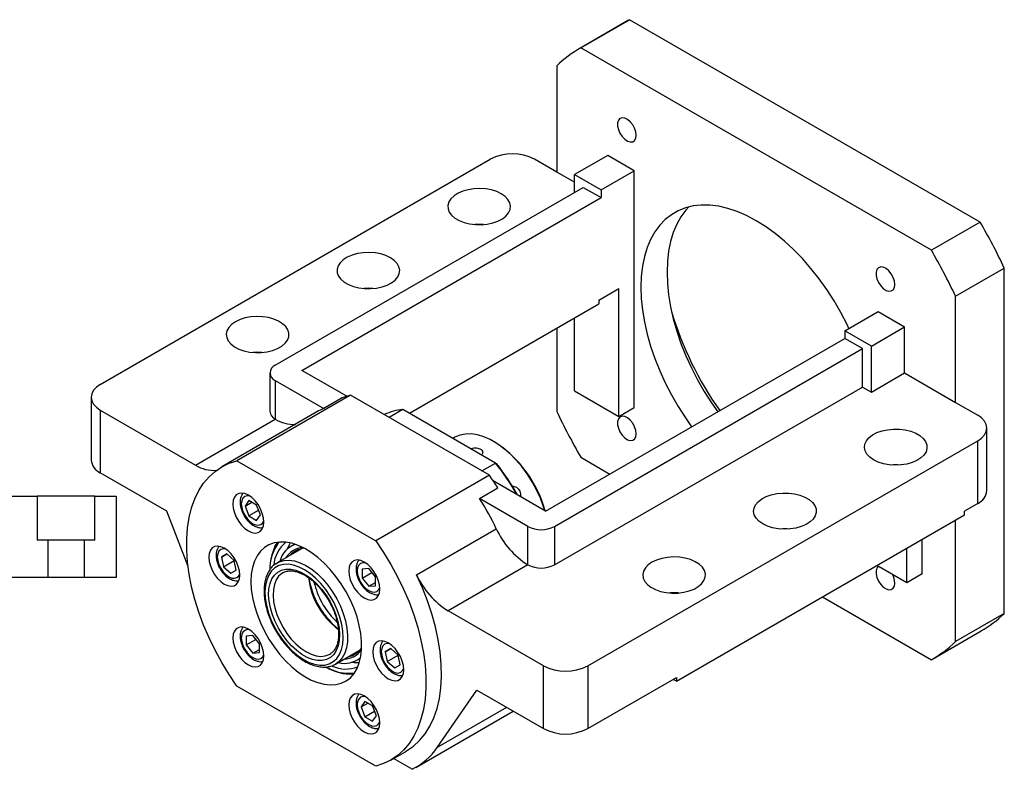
# Paper-space layout 'MBCS30L-I' of a CAD drawing. Header units: millimetres. Extents: x 9 to 324, y 11 to 196.
# Tile 4 of 4: x 179 to 284, y 116 to 196. Entities that reach past the tile are written whole.
import ezdxf

# ---------------------------------------------------------------- set-up
doc = ezdxf.new("R2010")
doc.units = ezdxf.units.MM

psp = doc.layouts.new('MBCS30L-I')

# ---------------------------------------------------------------- linework, layer by layer
at = {"color": 7, "linetype": 'Continuous', "lineweight": 25}
for p, q in [((243.7826, 195.5626), (238.5971, 192.5691)), ((238.7024, 192.6292), (243.8879, 195.6227)), ((243.7826, 195.5626), (243.8879, 195.6227)), ((281.1743, 174.0977), (243.8879, 195.6227)), ((275.9888, 171.1042), (238.7024, 192.6292)), ((236.1324, 190.7105), (236.1324, 179.4151)), ((187.5778, 156.8278), (229.0614, 180.7757)), ((236.1324, 179.4151), (233.7754, 180.7757)), ((241.5536, 181.1847), (238.018, 179.1437)), ((244.382, 179.5519), (241.5536, 181.1847)), ((238.018, 178.3265), (236.1324, 179.4151)), ((238.018, 179.1437), (240.8465, 177.5109)), ((238.018, 177.2386), (238.018, 179.1437)), ((240.8465, 177.5109), (244.382, 179.5519)), ((244.382, 154.3753), (244.382, 179.5519)), ((206.1982, 158.8695), (238.9608, 177.7829)), ((238.9608, 177.7829), (240.8465, 176.6944)), ((240.8465, 177.5109), (240.8465, 176.6944)), ((209.0267, 158.3252), (240.8465, 176.6944)), ((281.1743, 174.0977), (275.9888, 171.1042)), ((278.5588, 166.2183), (283.7443, 169.2118)), ((283.7443, 132.4675), (283.7443, 169.2118)), ((240.6108, 165.8072), (242.7321, 167.0318)), ((242.7321, 153.4228), (242.7321, 167.0318)), ((240.6108, 165.8072), (240.6108, 165.3989)), ((278.5588, 154.9228), (278.5588, 166.2183)), ((220.4596, 153.7659), (240.6108, 165.3989)), ((266.7737, 162.5434), (270.3092, 164.5844)), ((270.3092, 164.5844), (273.1377, 162.9516)), ((238.018, 156.1441), (238.018, 163.9022)), ((236.1324, 162.8136), (236.1324, 153.9662)), ((269.6021, 160.9106), (266.7737, 162.5434)), ((266.7737, 162.5434), (266.7737, 161.7269)), ((269.6021, 160.9106), (273.1377, 162.9516)), ((273.1377, 158.0524), (273.1377, 162.9516)), ((234.9539, 143.3577), (266.7737, 161.7269)), ((268.6593, 160.6383), (266.7737, 161.7269)), ((235.8967, 141.7249), (268.6593, 160.6383)), ((268.6593, 156.5556), (268.6593, 160.6383)), ((269.6021, 156.0114), (269.6021, 160.9106)), ((213.7981, 155.5707), (209.0267, 158.3252)), ((205.6124, 158.0531), (205.6124, 153.9703)), ((206.1982, 157.2366), (211.3501, 154.2625)), ((206.1982, 157.2366), (206.1982, 153.1539)), ((269.6021, 156.0114), (273.1377, 158.0524)), ((273.1377, 158.0524), (278.5588, 154.9228)), ((235.8967, 137.6422), (268.6593, 156.5556)), ((238.018, 156.1441), (242.7321, 153.4228)), ((268.6593, 156.5556), (269.6021, 156.0114)), ((186.6014, 155.4671), (186.6014, 148.7987)), ((214.2109, 155.6863), (202.1194, 148.706)), ((213.3064, 155.3919), (211.3501, 154.2625)), ((228.9682, 147.1671), (214.2109, 155.6863)), ((187.5778, 154.1064), (187.5778, 147.438)), ((187.5778, 154.1064), (197.715, 148.2543)), ((219.7722, 154.1628), (218.3111, 153.3193)), ((229.6295, 148.4723), (219.7722, 154.1628)), ((242.7321, 153.4228), (244.382, 154.3753)), ((278.5588, 154.9228), (280.9158, 153.5621)), ((197.715, 148.2543), (206.2003, 153.1527)), ((210.634, 153.9103), (200.4988, 148.0593)), ((206.1982, 153.1539), (206.2003, 153.1527)), ((281.8922, 145.533), (281.8922, 152.2015)), ((225.2486, 151.1853), (225.0893, 151.0933)), ((239.4323, 126.8928), (280.9158, 150.8408)), ((280.9158, 144.1724), (280.9158, 150.8408)), ((229.5337, 150.7041), (229.4159, 150.7722)), ((238.7024, 149.0803), (241.7846, 147.301)), ((202.1194, 148.706), (216.8767, 140.1868)), ((228.1684, 147.6288), (229.6295, 148.4723)), ((229.6295, 148.4723), (229.7163, 148.4221)), ((194.6488, 143.356), (187.5778, 147.438)), ((228.9682, 147.1671), (216.8767, 140.1868)), ((227.9164, 144.699), (229.8728, 145.8284)), ((234.9539, 143.3577), (229.3811, 146.5748)), ((173.6029, 144.9499), (180.8809, 144.9499)), ((180.8809, 144.9499), (180.8809, 140.2833)), ((186.9916, 144.9499), (180.8809, 144.9499)), ((186.9916, 140.2833), (186.9916, 144.9499)), ((186.9916, 144.9499), (189.2696, 144.9499)), ((189.2696, 144.9499), (189.2696, 136.2833)), ((233.0683, 141.7249), (227.9164, 144.699)), ((203.3946, 144.4758), (202.9863, 143.8949)), ((202.9863, 143.8949), (203.6935, 144.3032)), ((202.9863, 143.8949), (203.3946, 142.8427)), ((204.2111, 144.0044), (203.3946, 144.4758)), ((204.6193, 142.9522), (204.2111, 144.0044)), ((280.9158, 144.1724), (279.5016, 143.356)), ((196.9233, 137.4562), (194.6488, 143.356)), ((204.4299, 143.4404), (203.3946, 142.8427)), ((203.3946, 142.8427), (204.2111, 142.3713)), ((204.2111, 142.3713), (204.6193, 142.9522)), ((248.8603, 125.2588), (279.5016, 142.9477)), ((279.5016, 142.9477), (279.5016, 143.356)), ((221.2227, 136.5889), (229.708, 141.4873)), ((233.0683, 137.6422), (233.0683, 141.7249)), ((235.8967, 141.7249), (235.8967, 137.6422)), ((278.5588, 129.474), (278.5588, 142.4034)), ((275.0233, 136.6864), (275.0233, 140.3624)), ((182.021, 140.2833), (180.8809, 140.2833)), ((182.021, 136.2833), (182.021, 140.2833)), ((185.8516, 140.2833), (182.021, 140.2833)), ((185.8516, 140.2833), (185.8516, 136.2833)), ((186.9916, 140.2833), (185.8516, 140.2833)), ((206.1562, 139.5764), (206.4557, 140.0542)), ((208.9985, 139.3603), (206.39, 137.8544)), ((208.2593, 139.838), (207.884, 139.6213)), ((273.3734, 135.7339), (273.3734, 139.4099)), ((201.0372, 138.8098), (200.4598, 138.4764)), ((200.4598, 138.4764), (201.0372, 138.8098)), ((200.4598, 138.4764), (200.6711, 137.4437)), ((201.8258, 138.1105), (201.0372, 138.8098)), ((200.6711, 137.4437), (201.8259, 138.1103)), ((200.6711, 137.4437), (201.4598, 136.7444)), ((202.0372, 137.0778), (201.8258, 138.1105)), ((206.2489, 137.7652), (206.39, 137.8544)), ((216.1361, 137.2465), (215.429, 137.1833)), ((216.8432, 136.3669), (216.1361, 137.2465)), ((233.0662, 137.6434), (224.5809, 132.7449)), ((233.0683, 137.6422), (233.0662, 137.6434)), ((273.3734, 135.7339), (270.1895, 137.5719)), ((182.021, 136.2833), (170.9363, 136.2833)), ((185.8516, 136.2833), (182.021, 136.2833)), ((189.2696, 136.2833), (185.8516, 136.2833)), ((201.4598, 136.7444), (202.0372, 137.0778)), ((206.9983, 136.8007), (206.9613, 136.7787)), ((215.429, 137.1833), (215.429, 136.2405)), ((215.429, 136.2405), (216.4644, 136.8382)), ((215.429, 136.2405), (216.1361, 135.3608)), ((216.8432, 135.4241), (216.8432, 136.3669)), ((275.0233, 136.6864), (273.3734, 135.7339)), ((216.1361, 135.3608), (216.8432, 135.769)), ((216.1361, 135.3608), (216.8432, 135.4241)), ((264.4136, 134.2376), (275.9888, 127.5553)), ((234.7182, 126.8928), (224.5809, 132.7449)), ((283.7443, 132.4675), (278.5588, 129.474)), ((203.8028, 130.1243), (203.0957, 130.0611)), ((203.0957, 130.0611), (203.0957, 129.1183)), ((204.5099, 129.2447), (203.8028, 130.1243)), ((276.0941, 127.6154), (281.2795, 130.6089)), ((203.0957, 129.1183), (204.1311, 129.716)), ((203.0957, 129.1183), (203.8028, 128.2386)), ((204.5099, 128.3019), (204.5099, 129.2447)), ((203.8028, 128.2386), (204.5099, 128.6468)), ((203.8028, 128.2386), (204.5099, 128.3019)), ((211.9979, 128.1402), (212.1067, 128.2088)), ((212.6061, 127.0865), (215.2147, 128.5924)), ((218.4791, 128.7408), (217.9018, 128.4074)), ((217.9018, 128.4074), (218.4792, 128.7407)), ((217.9018, 128.4074), (218.1131, 127.3747)), ((218.1131, 127.3747), (219.2678, 128.0413)), ((219.2678, 128.0415), (218.4791, 128.7408)), ((219.4791, 127.0087), (219.2678, 128.0415)), ((212.7186, 127.1563), (212.6061, 127.0865)), ((214.8834, 127.4967), (215.2587, 127.7133)), ((218.1131, 127.3747), (218.9018, 126.6753)), ((218.9018, 126.6753), (219.4791, 127.0087)), ((234.7182, 120.2244), (234.7182, 126.8928)), ((239.4323, 126.8928), (239.4323, 120.2244)), ((216.8767, 116.2349), (202.1194, 124.7541)), ((239.4323, 120.2244), (248.8603, 125.6671)), ((248.8603, 125.2588), (248.5067, 125.463)), ((248.8603, 125.6671), (248.8603, 125.2588)), ((223.4204, 118.223), (227.6471, 124.3064)), ((227.6471, 124.3064), (234.7182, 120.2244)), ((215.7279, 123.1138), (215.3196, 122.533)), ((215.3196, 122.533), (216.0269, 122.9412)), ((216.5444, 122.6425), (215.7279, 123.1138)), ((216.9526, 121.5903), (216.5444, 122.6425)), ((215.3196, 122.533), (215.7279, 121.4807)), ((215.7279, 121.4807), (216.7632, 122.0784)), ((216.5444, 121.0094), (216.9526, 121.5903)), ((221.1472, 116.102), (231.5032, 122.0804)), ((215.7279, 121.4807), (216.5444, 121.0094)), ((218.4973, 116.8816), (220.1473, 117.834)), ((220.7628, 115.8965), (218.7769, 117.0429))]:
    psp.add_line(p, q, dxfattribs=at)
at = {"color": 8, "linetype": 'Continuous', "lineweight": 25}
for p, q in [((210.4, 135.5118), (210.3406, 135.7635)), ((230.8028, 122.4847), (223.4204, 118.223))]:
    psp.add_line(p, q, dxfattribs=at)
at = {"color": 7, "linetype": 'Continuous', "lineweight": 25, "flags": 128}
for points in [[(244.5974, 183.3297), (244.5529, 183.6963), (244.4233, 184.0818), (244.2202, 184.4518), (243.9616, 184.7735), (243.6705, 185.0183), (243.3727, 185.1644), (243.0948, 185.1989), (242.8613, 185.1187), (242.6931, 184.9309), (242.6051, 184.6522), (242.6051, 184.3074), (242.6931, 183.9271), (242.8613, 183.5451), (243.0948, 183.1953), (243.3727, 182.9089), (243.6705, 182.7112), (243.9616, 182.6199), (244.2202, 182.643), (244.4233, 182.7785), (244.5529, 183.0144), (244.5974, 183.3297)], [(230.2399, 177.1019), (229.7512, 177.3348), (229.195, 177.5102), (228.5914, 177.6215), (227.9622, 177.665), (227.3301, 177.6389), (226.718, 177.5442), (226.1479, 177.3843), (225.6406, 177.1651), (225.2144, 176.8944), (224.8845, 176.582), (224.6631, 176.2393), (224.558, 175.8785), (224.5731, 175.5128), (224.7078, 175.1553), (224.9572, 174.819), (225.3124, 174.5161), (225.7605, 174.2574), (226.2853, 174.0523), (226.8679, 173.9083), (227.4871, 173.8305), (228.1206, 173.8218), (228.7456, 173.8825), (229.3393, 174.0104), (229.8804, 174.2008), (230.3493, 174.4468), (230.7291, 174.7397), (231.006, 175.0688), (231.17, 175.4221), (231.2152, 175.787), (231.14, 176.1503), (230.947, 176.4987), (230.6433, 176.8198), (230.2399, 177.1019)], [(267.2109, 162.7958), (267.0177, 163.2018), (266.363, 164.4724), (265.6467, 165.7131), (264.8737, 166.9154), (264.0493, 168.071), (263.1791, 169.1722), (262.269, 170.2113), (261.3253, 171.1813), (260.3544, 172.0756), (259.363, 172.888), (258.3578, 173.613), (257.3456, 174.2456), (256.3335, 174.7816), (255.3283, 175.2172), (254.3368, 175.5495), (253.3659, 175.7762), (252.4222, 175.8958), (251.5122, 175.9074), (250.6419, 175.8109), (249.8175, 175.6071), (249.0445, 175.2974), (248.3282, 174.8837), (247.6735, 174.369), (247.0849, 173.7568), (246.5663, 173.0513), (246.1214, 172.2572), (245.7532, 171.38), (245.4642, 170.4257), (245.2563, 169.4009), (245.131, 168.3124), (245.0891, 167.1678), (245.131, 165.9749), (245.2563, 164.7417), (245.4642, 163.4768), (245.7532, 162.1888), (246.1214, 160.8865), (246.5663, 159.5787), (247.0849, 158.2745), (247.6735, 156.9827), (248.3282, 155.7121), (249.0445, 154.4714), (249.8175, 153.2691), (250.4855, 152.3239)], [(250.1826, 175.7121), (249.8662, 175.3624), (249.3476, 174.6569), (248.9027, 173.8628), (248.5345, 172.9856), (248.2454, 172.0313), (248.0376, 171.0065), (247.9123, 169.918), (247.8704, 168.7734)], [(218.4548, 170.2985), (217.9661, 170.5314), (217.4099, 170.7068), (216.8063, 170.8181), (216.1771, 170.8616), (215.545, 170.8355), (214.9328, 170.7408), (214.3628, 170.5809), (213.8555, 170.3617), (213.4293, 170.091), (213.0994, 169.7786), (212.878, 169.4359), (212.7729, 169.0751), (212.788, 168.7094), (212.9227, 168.3519), (213.1721, 168.0156), (213.5273, 167.7127), (213.9754, 167.454), (214.5002, 167.2489), (215.0828, 167.1049), (215.702, 167.0271), (216.3355, 167.0184), (216.9605, 167.0791), (217.5542, 167.207), (218.0953, 167.3974), (218.5642, 167.6434), (218.944, 167.9363), (219.2209, 168.2654), (219.3849, 168.6187), (219.4301, 168.9836), (219.3549, 169.3469), (219.1619, 169.6953), (218.8582, 170.0164), (218.4548, 170.2985)], [(247.8704, 168.7734), (247.9123, 167.5805), (248.0376, 166.3473), (248.2454, 165.0824), (248.5345, 163.7944), (248.9027, 162.4921), (249.3476, 161.1843), (249.8662, 159.8801), (250.4548, 158.5883), (251.1095, 157.3177), (251.8258, 156.077), (252.5988, 154.8747), (253.2667, 153.9295)], [(272.0974, 167.4543), (272.0529, 167.8209), (271.9233, 168.2064), (271.7202, 168.5764), (271.4616, 168.8981), (271.1705, 169.1429), (270.8727, 169.289), (270.5948, 169.3235), (270.3613, 169.2433), (270.1931, 169.0555), (270.1051, 168.7768), (270.1051, 168.432), (270.1931, 168.0517), (270.3613, 167.6697), (270.5948, 167.3199), (270.8727, 167.0335), (271.1705, 166.8358), (271.4616, 166.7445), (271.7202, 166.7676), (271.9233, 166.9031), (272.0529, 167.139), (272.0974, 167.4543)], [(201.9556, 163.4951), (201.5521, 163.213), (201.2484, 162.8919), (201.0555, 162.5435), (200.9802, 162.1802), (201.0254, 161.8153), (201.1894, 161.462), (201.4663, 161.1329), (201.8461, 160.84), (202.315, 160.594), (202.8561, 160.4035), (203.4499, 160.2757), (204.0748, 160.215), (204.7083, 160.2237), (205.3276, 160.3015), (205.9101, 160.4455), (206.4349, 160.6506), (206.883, 160.9093), (207.2382, 161.2122), (207.4877, 161.5485), (207.6224, 161.906), (207.6375, 162.2717), (207.5324, 162.6325), (207.3109, 162.9752), (206.9811, 163.2876), (206.5548, 163.5583), (206.0475, 163.7775), (205.4775, 163.9374), (204.8654, 164.0321), (204.2333, 164.0582), (203.6041, 164.0147), (203.0004, 163.9034), (202.4443, 163.728), (201.9556, 163.4951)], [(204.7802, 160.2292), (204.2333, 160.2477), (203.845, 160.2292)], [(187.5778, 156.8278), (187.1632, 156.5362), (186.8552, 156.2035), (186.6655, 155.8425), (186.6014, 155.4671), (186.6655, 155.0917), (186.8552, 154.7307), (187.1632, 154.398), (187.5778, 154.1064)], [(244.5974, 151.5737), (244.5529, 151.9403), (244.4233, 152.3258), (244.2202, 152.6958), (243.9616, 153.0175), (243.6705, 153.2623), (243.3727, 153.4084), (243.0948, 153.4429), (242.8613, 153.3627), (242.6931, 153.1749), (242.6051, 152.8962), (242.6051, 152.5514), (242.6931, 152.1711), (242.8613, 151.7891), (243.0948, 151.4393), (243.3727, 151.1529), (243.6705, 150.9552), (243.9616, 150.8639), (244.2202, 150.887), (244.4233, 151.0225), (244.5529, 151.2584), (244.5974, 151.5737)], [(280.9158, 150.8408), (281.3304, 151.1324), (281.6384, 151.4651), (281.8281, 151.8261), (281.8922, 152.2015), (281.8281, 152.5769), (281.6384, 152.9379), (281.3304, 153.2705), (280.9158, 153.5621)], [(269.8378, 148.7998), (269.4344, 149.0819), (269.1307, 149.4029), (268.9377, 149.7514), (268.8625, 150.1146), (268.9077, 150.4795), (269.0717, 150.8329), (269.3486, 151.162), (269.7284, 151.4548), (270.1973, 151.7009), (270.7384, 151.8913), (271.3321, 152.0192), (271.9571, 152.0798), (272.5906, 152.0711), (273.2098, 151.9934), (273.7924, 151.8494), (274.3172, 151.6443), (274.7653, 151.3856), (275.1205, 151.0827), (275.3699, 150.7464), (275.5046, 150.3889), (275.5197, 150.0232), (275.4146, 149.6624), (275.1932, 149.3196), (274.8633, 149.0073), (274.4371, 148.7366), (273.9298, 148.5173), (273.3597, 148.3575), (272.7476, 148.2628), (272.1155, 148.2367), (271.4863, 148.2801), (270.8827, 148.3915), (270.3265, 148.5668), (269.8378, 148.7998)], [(234.8649, 143.4091), (234.7347, 143.8235), (234.3976, 144.7241), (233.9906, 145.6141), (233.5194, 146.481), (232.9905, 147.3126), (232.4115, 148.0973), (231.7903, 148.824), (231.1359, 149.4825), (230.4572, 150.0637), (229.764, 150.5592), (229.0658, 150.9623), (228.3726, 151.2671), (227.6939, 151.4695), (227.0395, 151.5666), (226.4184, 151.557), (225.8393, 151.4409), (225.3104, 151.2199), (225.2486, 151.1853)], [(202.1194, 124.7541), (201.2868, 125.9807), (200.5105, 127.2517), (199.7957, 128.5586), (199.1475, 129.8922), (198.5702, 131.2435), (198.0679, 132.6033), (197.6439, 133.9621), (197.3011, 135.3107), (197.042, 136.6398), (196.8682, 137.9403), (196.7811, 139.2034), (196.7811, 140.4203), (196.8682, 141.5827), (197.042, 142.6826), (197.3011, 143.7125), (197.6439, 144.6654), (198.0679, 145.5347), (198.5702, 146.3144), (199.1475, 146.9992), (199.7957, 147.5844), (200.5105, 148.066), (201.2868, 148.4408), (202.1194, 148.706)], [(201.6815, 144.1039), (201.7229, 143.6561), (201.8449, 143.1829), (202.0414, 142.7082), (202.3027, 142.2557), (202.6155, 141.8481), (202.9643, 141.5059), (203.3314, 141.2462), (203.6985, 141.082), (204.0473, 141.0216), (204.3601, 141.068), (204.6214, 141.2188), (204.8179, 141.4666), (204.9399, 141.7989), (204.9813, 142.199), (204.9399, 142.6468), (204.8179, 143.1199), (204.6214, 143.5947), (204.3601, 144.0472), (204.0473, 144.4547), (203.6985, 144.797), (203.3314, 145.0567), (202.9643, 145.2209), (202.6155, 145.2813), (202.3027, 145.2349), (202.0414, 145.084), (201.8449, 144.8362), (201.7229, 144.504), (201.6815, 144.1039)], [(258.0527, 141.9964), (257.6493, 142.2785), (257.3456, 142.5995), (257.1526, 142.948), (257.0774, 143.3112), (257.1226, 143.6761), (257.2866, 144.0295), (257.5635, 144.3586), (257.9432, 144.6514), (258.4122, 144.8975), (258.9533, 145.0879), (259.547, 145.2158), (260.172, 145.2764), (260.8055, 145.2677), (261.4247, 145.19), (262.0073, 145.046), (262.5321, 144.8409), (262.9802, 144.5822), (263.3353, 144.2793), (263.5848, 143.943), (263.7195, 143.5855), (263.7346, 143.2198), (263.6295, 142.859), (263.408, 142.5162), (263.0782, 142.2039), (262.652, 141.9332), (262.1446, 141.7139), (261.5746, 141.5541), (260.9625, 141.4594), (260.3304, 141.4333), (259.7012, 141.4767), (259.0976, 141.5881), (258.5414, 141.7634), (258.0527, 141.9964)], [(199.1272, 138.4574), (199.1685, 138.0096), (199.2906, 137.5365), (199.4871, 137.0617), (199.7484, 136.6092), (200.0612, 136.2017), (200.4099, 135.8594), (200.7771, 135.5997), (201.1442, 135.4355), (201.493, 135.3751), (201.8058, 135.4215), (202.067, 135.5724), (202.2636, 135.8202), (202.3856, 136.1524), (202.427, 136.5525), (202.3856, 137.0003), (202.2636, 137.4735), (202.067, 137.9482), (201.8058, 138.4007), (201.493, 138.8083), (201.1442, 139.1505), (200.7771, 139.4102), (200.4099, 139.5744), (200.0612, 139.6348), (199.7484, 139.5884), (199.4871, 139.4376), (199.2906, 139.1898), (199.1685, 138.8575), (199.1272, 138.4574)], [(203.6055, 135.8722), (203.6469, 135.0435), (203.7704, 134.1787), (203.9743, 133.2899), (204.2557, 132.3897), (204.6107, 131.4905), (205.0344, 130.6051), (205.5207, 129.7459), (206.0628, 128.925), (206.6532, 128.1538), (207.2835, 127.4432), (207.9449, 126.8032), (208.6281, 126.2428), (209.3235, 125.7697), (210.0213, 125.3908), (210.7118, 125.1112), (211.3853, 124.9349), (212.0323, 124.8644), (212.6437, 124.9007), (213.2109, 125.0432), (213.726, 125.29), (214.1818, 125.6376), (214.5718, 126.0811), (214.8906, 126.6143), (215.1337, 127.2298), (215.2977, 127.9187), (215.3803, 128.6716), (215.3803, 129.4778), (215.2977, 130.326), (215.1337, 131.2044), (214.8906, 132.1005), (214.5718, 133.0017), (214.1818, 133.8956), (213.726, 134.7694), (213.2109, 135.6109), (212.6437, 136.4084), (212.0323, 137.1506), (211.3853, 137.8271), (210.7118, 138.4284), (210.0213, 138.946), (209.3235, 139.3728), (208.6281, 139.7026), (207.9449, 139.931), (207.2835, 140.0546), (206.6532, 140.0717), (206.0628, 139.9821), (205.5207, 139.7871), (205.0344, 139.4894), (204.6107, 139.0932), (204.2557, 138.6039), (203.9743, 138.0286), (203.7704, 137.3753), (203.6469, 136.6531), (203.6055, 135.8722)], [(207.7926, 139.9683), (207.6444, 139.7127), (207.4647, 139.3129)], [(216.8767, 140.1868), (217.7093, 138.9602), (218.4857, 137.6892), (219.2004, 136.3823), (219.8486, 135.0487), (220.4259, 133.6974), (220.9283, 132.3376), (221.3523, 130.9788), (221.695, 129.6302), (221.9542, 128.3011), (222.1279, 127.0006), (222.2151, 125.7375), (222.2151, 124.5206), (222.1279, 123.3582), (221.9542, 122.2583), (221.695, 121.2284), (221.3523, 120.2755), (220.9283, 119.4062), (220.4259, 118.6265), (219.8486, 117.9417), (219.2004, 117.3565), (218.4857, 116.8749), (217.7093, 116.5002), (216.8767, 116.2349)], [(246.2676, 137.9143), (245.8641, 137.6322), (245.5604, 137.3111), (245.3675, 136.9627), (245.2923, 136.5994), (245.3375, 136.2345), (245.5015, 135.8812), (245.7784, 135.5521), (246.1581, 135.2592), (246.627, 135.0132), (247.1682, 134.8228), (247.7619, 134.6949), (248.3868, 134.6343), (249.0204, 134.643), (249.6396, 134.7207), (250.2221, 134.8647), (250.7469, 135.0698), (251.195, 135.3285), (251.5502, 135.6314), (251.7997, 135.9677), (251.9344, 136.3252), (251.9495, 136.6909), (251.8444, 137.0517), (251.6229, 137.3944), (251.2931, 137.7068), (250.8668, 137.9775), (250.3595, 138.1968), (249.7895, 138.3566), (249.1774, 138.4513), (248.5453, 138.4774), (247.9161, 138.434), (247.3125, 138.3226), (246.7563, 138.1472), (246.2676, 137.9143)], [(205.7931, 136.9883), (205.5016, 136.5594), (205.2868, 136.0445), (205.1529, 135.454), (205.1026, 134.8001), (205.137, 134.096), (205.2554, 133.356), (205.4554, 132.5952), (205.7328, 131.8291), (206.0821, 131.0733), (206.4962, 130.3431), (206.9666, 129.6535), (207.4837, 129.0185), (208.037, 128.4509), (208.6152, 127.9625), (209.2067, 127.563), (209.7992, 127.2607), (210.3809, 127.0616), (210.9397, 126.9699), (211.4644, 126.9874), (211.9443, 127.1137), (212.3696, 127.3463), (212.7317, 127.6805), (213.0231, 128.1094), (213.2379, 128.6243), (213.3719, 129.2147), (213.4221, 129.8687), (213.3877, 130.5728), (213.2693, 131.3128), (213.0694, 132.0736), (212.7919, 132.8397), (212.4426, 133.5955), (212.0285, 134.3257), (211.5582, 135.0153), (211.0411, 135.6503), (210.4878, 136.2178), (209.9095, 136.7063), (209.3181, 137.1058), (208.7255, 137.4081), (208.1439, 137.6072), (207.585, 137.6989), (207.0603, 137.6814), (206.5804, 137.5551), (206.1551, 137.3224), (205.7931, 136.9883)], [(214.0148, 136.984), (214.0562, 136.5362), (214.1782, 136.063), (214.3748, 135.5883), (214.636, 135.1358), (214.9489, 134.7282), (215.2976, 134.386), (215.6647, 134.1263), (216.0319, 133.9621), (216.3806, 133.9017), (216.6934, 133.9481), (216.9547, 134.099), (217.1513, 134.3467), (217.2733, 134.679), (217.3146, 135.0791), (217.2733, 135.5269), (217.1513, 136.0001), (216.9547, 136.4748), (216.6934, 136.9273), (216.3806, 137.3349), (216.0319, 137.6771), (215.6647, 137.9368), (215.2976, 138.101), (214.9489, 138.1614), (214.636, 138.115), (214.3748, 137.9641), (214.1782, 137.7164), (214.0562, 137.3841), (214.0148, 136.984)], [(270.3498, 137.4794), (270.1931, 137.2995), (270.1051, 137.0208), (270.1051, 136.676), (270.1931, 136.2957), (270.3613, 135.9137), (270.5948, 135.5639), (270.8727, 135.2775), (271.1705, 135.0798), (271.4616, 134.9885), (271.7202, 135.0116), (271.9233, 135.1471), (272.0529, 135.383), (272.0974, 135.6983), (272.0974, 135.6983)], [(206.1174, 136.5532), (206.4627, 136.8683), (206.8706, 137.0821), (207.3318, 137.1899), (207.8362, 137.1892), (208.3725, 137.08), (208.9286, 136.8648), (209.4922, 136.5485), (210.0507, 136.138), (210.5915, 135.6425), (211.1027, 135.0731), (211.5728, 134.4426), (211.9912, 133.7649), (212.3487, 133.0553), (212.6372, 132.3296), (212.8504, 131.604), (212.9834, 130.8948), (213.0332, 130.2176), (212.9989, 129.5878), (212.8811, 129.0193), (212.6824, 128.5249), (212.4073, 128.1155), (212.062, 127.8005), (211.6542, 127.5866), (211.1929, 127.4789), (210.6885, 127.4796), (210.1522, 127.5888), (209.5961, 127.8039), (209.0325, 128.1203), (208.474, 128.5308), (207.9332, 129.0263), (207.422, 129.5956), (206.952, 130.2262), (206.5335, 130.9038), (206.1761, 131.6134), (205.8875, 132.3391), (205.6744, 133.0647), (205.5414, 133.774), (205.4915, 134.4511), (205.5258, 135.081), (205.6437, 135.6495), (205.8423, 136.1439), (206.1174, 136.5532)], [(220.1473, 117.834), (220.17, 117.8472), (220.8974, 118.3462), (221.5549, 118.9533), (222.1377, 119.6642), (222.6417, 120.4739), (223.0631, 121.3765), (223.3991, 122.3655), (223.6472, 123.4338), (223.8057, 124.5738), (223.8733, 125.7773), (223.8496, 127.0356), (223.7347, 128.3398), (223.5296, 129.6805), (223.2356, 131.048), (222.8549, 132.4325), (222.3902, 133.8242), (221.8448, 135.2129), (221.2227, 136.5889)], [(249.0923, 134.6484), (248.5453, 134.6669), (248.157, 134.6484)], [(201.6815, 129.8618), (201.7229, 129.414), (201.8449, 128.9408), (202.0414, 128.4661), (202.3027, 128.0136), (202.6155, 127.606), (202.9643, 127.2638), (203.3314, 127.0041), (203.6985, 126.8399), (204.0473, 126.7795), (204.3601, 126.8259), (204.6214, 126.9768), (204.8179, 127.2245), (204.9399, 127.5568), (204.9813, 127.9569), (204.9399, 128.4047), (204.8179, 128.8779), (204.6214, 129.3526), (204.3601, 129.8051), (204.0473, 130.2127), (203.6985, 130.5549), (203.3314, 130.8146), (202.9643, 130.9788), (202.6155, 131.0392), (202.3027, 130.9928), (202.0414, 130.8419), (201.8449, 130.5942), (201.7229, 130.2619), (201.6815, 129.8618)], [(216.5691, 128.3884), (216.6105, 127.9406), (216.7325, 127.4674), (216.9291, 126.9927), (217.1903, 126.5402), (217.5032, 126.1326), (217.8519, 125.7904), (218.2191, 125.5307), (218.5862, 125.3665), (218.9349, 125.3061), (219.2478, 125.3525), (219.509, 125.5033), (219.7056, 125.7511), (219.8276, 126.0834), (219.869, 126.4835), (219.8276, 126.9313), (219.7056, 127.4044), (219.509, 127.8792), (219.2478, 128.3317), (218.9349, 128.7393), (218.5862, 129.0815), (218.2191, 129.3412), (217.8519, 129.5054), (217.5032, 129.5658), (217.1903, 129.5194), (216.9291, 129.3685), (216.7325, 129.1207), (216.6105, 128.7885), (216.5691, 128.3884)], [(211.6537, 126.742), (211.6663, 126.7354), (212.2326, 126.473)], [(214.4066, 127.2879), (214.5854, 127.2635), (215.1381, 127.244)], [(214.0148, 122.7419), (214.0562, 122.2941), (214.1782, 121.821), (214.3748, 121.3462), (214.636, 120.8937), (214.9489, 120.4862), (215.2976, 120.1439), (215.6647, 119.8842), (216.0319, 119.72), (216.3806, 119.6596), (216.6934, 119.706), (216.9547, 119.8569), (217.1513, 120.1047), (217.2733, 120.4369), (217.3146, 120.837), (217.2733, 121.2848), (217.1513, 121.758), (216.9547, 122.2327), (216.6934, 122.6852), (216.3806, 123.0928), (216.0319, 123.435), (215.6647, 123.6947), (215.2976, 123.8589), (214.9489, 123.9193), (214.636, 123.8729), (214.3748, 123.7221), (214.1782, 123.4743), (214.0562, 123.142), (214.0148, 122.7419)]]:
    psp.add_lwpolyline(points, dxfattribs=at)
at = {"color": 8, "linetype": 'Continuous', "lineweight": 25, "flags": 128}
for points in [[(203.4736, 144.9675), (203.1939, 144.9929), (202.9417, 144.9151), (202.7482, 144.7355), (202.6265, 144.4666), (202.585, 144.1266)], [(202.585, 144.1266), (202.6265, 143.7387), (202.7482, 143.3293), (202.9417, 142.9263), (203.1939, 142.5572), (203.4876, 142.2472), (203.8028, 142.0173), (204.118, 141.8833), (204.4117, 141.8542), (204.6639, 141.9321), (204.8574, 142.1116), (204.9752, 142.3664)], [(200.9193, 139.3211), (200.6396, 139.3465), (200.3874, 139.2686), (200.1938, 139.0891), (200.0722, 138.8201), (200.0307, 138.4801), (200.0722, 138.0922), (200.1938, 137.6828), (200.3874, 137.2798)], [(206.6116, 140.069), (206.4763, 139.9069), (206.1452, 139.3893)], [(200.3874, 137.2798), (200.6396, 136.9108), (200.9333, 136.6007), (201.2485, 136.3708), (201.5637, 136.2368), (201.8574, 136.2077), (202.1096, 136.2856), (202.3031, 136.4651), (202.4209, 136.7199)], [(206.39, 137.8544), (206.6429, 137.9784), (207.1358, 138.1151), (207.6748, 138.1419), (208.2492, 138.0584), (208.8479, 137.8661), (209.4593, 137.5688), (210.0714, 137.1723), (210.6724, 136.6842), (211.2505, 136.1141), (211.7945, 135.4731), (212.2939, 134.7737), (212.7387, 134.0294), (213.1206, 133.2548), (213.4319, 132.4649), (213.6666, 131.6751), (213.8202, 130.9008), (213.8897, 130.1571), (213.8737, 129.4584), (213.7726, 128.8183), (213.5882, 128.2493), (213.3242, 127.7625), (212.9858, 127.3672), (212.7186, 127.1563)], [(215.8069, 137.8476), (215.5272, 137.8731), (215.275, 137.7952), (215.0815, 137.6156), (214.9598, 137.3467), (214.9183, 137.0067), (214.9598, 136.6188), (215.0815, 136.2094), (215.275, 135.8064), (215.5272, 135.4373), (215.8209, 135.1273), (216.1361, 134.8974), (216.4513, 134.7634), (216.745, 134.7343), (216.9972, 134.8122), (217.1908, 134.9917), (217.3085, 135.2465)], [(206.5497, 136.4256), (206.2864, 136.0315), (206.0984, 135.5539), (205.9901, 135.004), (205.964, 134.3947), (206.0207, 133.7403), (206.159, 133.0562), (206.3755, 132.3583), (206.6652, 131.6631), (207.0213, 130.9868), (207.4355, 130.3452), (207.898, 129.7535), (208.398, 129.2255), (208.9238, 128.7735), (209.463, 128.4082), (210.0031, 128.1381), (210.5314, 127.9695), (211.0354, 127.9064), (211.5034, 127.9503), (211.9244, 128.1002), (211.9979, 128.1402)], [(206.9613, 136.7787), (206.882, 136.727), (206.5497, 136.4256)], [(209.9415, 135.4152), (209.7973, 136.1277), (209.784, 136.2233)], [(203.4736, 130.7254), (203.1939, 130.7509), (202.9417, 130.673), (202.7482, 130.4935), (202.6265, 130.2245), (202.585, 129.8845), (202.6265, 129.4966), (202.7482, 129.0872), (202.9417, 128.6842), (203.1939, 128.3151), (203.4876, 128.0051), (203.8028, 127.7752)], [(218.3612, 129.252), (218.0816, 129.2774), (217.8293, 129.1996), (217.6358, 129.02), (217.5142, 128.7511), (217.4727, 128.4111), (217.5142, 128.0232), (217.6358, 127.6138), (217.8293, 127.2108), (218.0816, 126.8417), (218.3753, 126.5317), (218.6905, 126.3018), (219.0056, 126.1678), (219.2993, 126.1387), (219.5516, 126.2166), (219.7451, 126.3961), (219.8628, 126.6509)], [(203.8028, 127.7752), (204.118, 127.6412), (204.4117, 127.6121), (204.6639, 127.69), (204.8574, 127.8695), (204.9752, 128.1243)], [(215.8069, 123.6056), (215.5272, 123.631), (215.275, 123.5531), (215.0815, 123.3736), (214.9598, 123.1046), (214.9183, 122.7646), (214.9598, 122.3767), (215.0815, 121.9673), (215.275, 121.5643), (215.5272, 121.1953), (215.8209, 120.8852), (216.1361, 120.6553), (216.4513, 120.5213), (216.745, 120.4922), (216.9972, 120.5701), (217.1908, 120.7496), (217.3085, 121.0044)]]:
    psp.add_lwpolyline(points, dxfattribs=at)
at = {"color": 7, "linetype": 'Continuous', "lineweight": 25}
for centre, radius, start, end in [((244.963, 181.5626), 12.7147, 119.497709, 133.988715), ((231.4184, 176.2267), 5.1234, 62.609682, 117.390331), ((225.356, 141.6182), 64.5802, 25.294869, 30.194228), ((227.8828, 168.1088), 5.7463, 85.332041, 94.667897), ((220.1705, 138.6247), 64.5802, 25.294869, 30.194228), ((216.0977, 161.3057), 5.7459, 85.331756, 94.668244), ((283.2271, 175.0332), 36.4109, 196.685761, 215.193987), ((206.5081, 158.0531), 0.8732, 110.783345, 249.216716), ((215.695, 149.5891), 6.2751, 103.679694, 112.37331), ((206.6134, 154.0702), 1.0059, 185.695011, 245.625299), ((213.6489, 148.6859), 6.0319, 112.402612, 119.988706), ((220.1084, 149.1231), 5.0509, 93.816381, 117.209931), ((294.5207, 181.5598), 64.5802, 205.294869, 210.194228), ((208.1447, 156.1726), 3.5917, 237.224221, 273.126044), ((222.6544, 140.0271), 12.7013, 15.3389, 57.205737), ((188.2696, 148.965), 1.6764, 185.694365, 245.625824), ((199.6406, 151.2279), 3.5426, 237.073801, 274.946819), ((210.8967, 133.2883), 24.1137, 29.367966, 39.026717), ((211.1619, 133.4399), 23.8482, 29.201624, 38.920119), ((272.1949, 142.5284), 5.7458, 85.331658, 94.66828), ((203.9889, 129.3142), 30.7033, 32.538147, 35.553491), ((201.7068, 127.9732), 31.0917, 25.763192, 32.544159), ((280.224, 145.6994), 1.6765, 294.37455, 354.305356), ((237.8611, 145.2213), 8.9675, 204.607134, 237.676844), ((234.4825, 144.4543), 3.074, 242.609606, 297.390374), ((260.4098, 135.7254), 5.7454, 85.331373, 94.668627), ((211.117, 137.1861), 5.5066, 154.274315, 180.112442), ((209.6012, 137.2759), 3.5902, 129.40081, 174.623792), ((209.2449, 137.3092), 2.6728, 110.219635, 164.707948), ((209.4325, 137.2151), 2.1899, 94.14672, 138.657395), ((234.4825, 140.3716), 3.074, 242.609606, 297.390374), ((217.5324, 137.1079), 7.8261, 186.196324, 233.650809), ((218.1606, 137.471), 8.4689, 188.409909, 231.512766), ((229.3758, 140.3229), 8.9675, 204.607134, 237.676844), ((270.047, 135.6235), 2.0517, 2.088033, 29.004374), ((274.909, 141.6209), 12.722, 300.049902, 313.98674), ((269.7283, 138.6219), 12.7147, 299.497709, 313.988715), ((213.5578, 129.8487), 2.6886, 255.45922, 309.602442), ((213.5717, 130.0445), 2.1939, 281.379061, 325.806071), ((214.1982, 130.9982), 4.967, 238.072727, 273.991999), ((213.7118, 130.0633), 3.5027, 245.595778, 291.119274), ((237.0752, 131.4418), 5.1234, 242.609632, 297.390343), ((237.0752, 124.7734), 5.1234, 242.609632, 297.390343), ((217.6226, 122.1649), 7.011, 296.609055, 325.788461)]:
    psp.add_arc(centre, radius, start, end, dxfattribs=at)
at = {"color": 8, "linetype": 'Continuous', "lineweight": 25}
for centre, radius, start, end in [((210.9451, 137.069), 5.3313, 154.200346, 178.501943), ((209.2748, 137.2093), 2.2808, 94.142764, 148.678282), ((218.2915, 137.5616), 8.6214, 194.415587, 231.198736), ((218.3772, 137.6004), 8.2461, 194.6714, 227.07798), ((213.4898, 129.908), 2.2815, 271.325788, 325.842427), ((213.9332, 130.2955), 4.1837, 246.016048, 279.653445)]:
    psp.add_arc(centre, radius, start, end, dxfattribs=at)
at = {"color": 7, "linetype": 'Continuous', "lineweight": 25}
for points, knots in [([(226.9819, 150.0007), (227.0023, 150.0098), (227.0985, 150.0531), (227.3185, 150.0894), (227.6041, 150.0942), (227.846, 150.0461), (227.9652, 149.9867), (228.0125, 149.9631)], [0, 0, 0, 0, 0.06796213, 0.32172619, 0.57663923, 0.83209133, 1, 1, 1, 1]), ([(228.0125, 149.9631), (228.0734, 149.9195), (228.1951, 149.8324), (228.2701, 149.6588), (228.261, 149.4817), (228.1785, 149.3812), (228.1388, 149.3328)], [0, 0, 0, 0, 0.25420215, 0.50837108, 0.76336546, 1, 1, 1, 1]), ([(231.4133, 145.9976), (231.4776, 145.9984), (231.6238, 146), (231.8555, 145.8977), (232.0687, 145.7195), (232.2245, 145.4786), (232.2953, 145.2109), (232.3057, 145.0088), (232.2711, 144.9199), (232.2668, 144.9089)], [0, 0, 0, 0, 0.13241065, 0.30144954, 0.47083717, 0.63965084, 0.80786616, 0.97638372, 1, 1, 1, 1]), ([(202.7578, 145.2326), (202.7122, 145.1773), (202.5963, 145.0367), (202.4934, 144.7401), (202.4568, 144.4782), (202.4538, 144.2506), (202.4668, 144.011), (202.5404, 143.6352), (202.7018, 143.1919), (202.9291, 142.7676), (203.2117, 142.3815), (203.539, 142.0514), (203.9011, 141.7923), (204.2691, 141.6346), (204.605, 141.571), (204.8009, 141.6038), (204.885, 141.6179)], [0, 0, 0, 0, 0.04863217, 0.12347657, 0.20490021, 0.2163773, 0.2631493, 0.34867146, 0.4338702, 0.51881459, 0.6039278, 0.68967361, 0.77668589, 0.86541205, 0.94220858, 1, 1, 1, 1]), ([(200.1956, 139.5879), (200.1376, 139.5065), (200.0144, 139.3336), (199.9186, 139.002), (199.8876, 138.6175), (199.9371, 138.1916), (200.0622, 137.756), (200.2057, 137.4377), (200.3389, 137.1978), (200.4894, 136.9582), (200.7392, 136.6425), (201.0763, 136.3299), (201.4461, 136.0919), (201.8163, 135.9622), (202.1212, 135.9237), (202.2815, 135.9632), (202.3342, 135.9762)], [0, 0, 0, 0, 0.06755555, 0.14339133, 0.22398851, 0.30833404, 0.39362275, 0.47426651, 0.49472501, 0.54017236, 0.62526287, 0.71124934, 0.79866671, 0.88775831, 0.96311793, 1, 1, 1, 1]), ([(205.7756, 137.3412), (205.7159, 137.2665), (205.5491, 137.0579), (205.3301, 136.6546), (205.1418, 136.1178), (205.0286, 135.5171), (204.9917, 134.8633), (205.0322, 134.1679), (205.1488, 133.4441), (205.339, 132.7046), (205.599, 131.9617), (205.924, 131.2276), (206.3086, 130.5144), (206.7462, 129.8339), (207.2298, 129.1973), (207.7515, 128.6151), (208.3033, 128.0972), (208.8768, 127.6524), (209.4632, 127.2889), (210.0537, 127.0138), (210.6388, 126.8334), (211.2072, 126.7536), (211.7493, 126.774), (212.2446, 126.9057), (212.5732, 127.0423), (212.7153, 127.1574), (212.7281, 127.1678)], [0, 0, 0, 0, 0.02391195, 0.06679538, 0.11015365, 0.15411747, 0.19845498, 0.2429448, 0.28742984, 0.33186154, 0.37623586, 0.42056607, 0.46487277, 0.50917932, 0.55350524, 0.59787272, 0.64230692, 0.68683079, 0.73145913, 0.77618516, 0.82093541, 0.86551845, 0.90965517, 0.95307806, 0.99575869, 1, 1, 1, 1]), ([(206.2378, 137.7494), (206.1272, 137.6697), (205.9608, 137.5498), (205.8221, 137.3936), (205.7756, 137.3412)], [0, 0, 0, 0, 0.66474943, 1, 1, 1, 1]), ([(215.1188, 138.1439), (215.0735, 138.0942), (214.9545, 137.9635), (214.8437, 137.6816), (214.7785, 137.3197), (214.7934, 136.9087), (214.8868, 136.4701), (215.0553, 136.028), (215.2886, 135.6068), (215.5762, 135.2255), (215.9074, 134.9019), (216.2725, 134.6509), (216.6415, 134.5038), (216.9661, 134.4504), (217.1489, 134.4866), (217.2214, 134.501)], [0, 0, 0, 0, 0.04518276, 0.11874384, 0.19639969, 0.27858437, 0.36299565, 0.44729514, 0.53136796, 0.61566409, 0.70063326, 0.78692057, 0.8749022, 0.95037299, 1, 1, 1, 1]), ([(206.9707, 136.773), (206.9975, 136.7928), (207.1291, 136.89), (207.4158, 136.9755), (207.8315, 137.0227), (208.2898, 136.9677), (208.7712, 136.8218), (209.2677, 136.5864), (209.7697, 136.266), (210.267, 135.8659), (210.7488, 135.3938), (211.2044, 134.8591), (211.6237, 134.2728), (211.9974, 133.6473), (212.3173, 132.9963), (212.5765, 132.3341), (212.7697, 131.6751), (212.8933, 131.0343), (212.9457, 130.4259), (212.9274, 129.8633), (212.8406, 129.3591), (212.691, 128.9218), (212.4805, 128.5643), (212.2783, 128.3258), (212.13, 128.2364), (212.0862, 128.2099)], [0, 0, 0, 0, 0.01259163, 0.06172631, 0.11052282, 0.15775424, 0.20389711, 0.24958113, 0.29516149, 0.34075511, 0.38643166, 0.43219862, 0.47803637, 0.52391496, 0.56980081, 0.61564964, 0.66142405, 0.7070902, 0.75262105, 0.79801012, 0.84330181, 0.88860199, 0.93417496, 0.98055027, 1, 1, 1, 1]), ([(202.7542, 130.9914), (202.7402, 130.9779), (202.6482, 130.8896), (202.5466, 130.6595), (202.456, 130.3161), (202.4474, 129.9173), (202.5161, 129.4853), (202.6624, 129.0415), (202.8767, 128.6117), (203.1486, 128.2161), (203.4613, 127.8793), (203.7186, 127.6784), (203.9309, 127.5487), (204.1444, 127.4405), (204.4415, 127.3549), (204.7129, 127.3287), (204.8529, 127.3692), (204.8876, 127.3793)], [0, 0, 0, 0, 0.0132305, 0.08682248, 0.16373097, 0.245451, 0.33027713, 0.41547692, 0.50039004, 0.58535977, 0.67086602, 0.75262717, 0.77423221, 0.82157763, 0.90083488, 0.97543637, 1, 1, 1, 1]), ([(217.646, 129.517), (217.6198, 129.49), (217.5181, 129.3848), (217.4145, 129.134), (217.337, 128.7809), (217.3408, 128.3755), (217.4225, 127.9397), (217.5805, 127.4965), (217.805, 127.071), (218.0853, 126.6827), (218.4107, 126.3496), (218.7714, 126.087), (219.139, 125.9245), (219.4801, 125.856), (219.682, 125.887), (219.7715, 125.9007)], [0, 0, 0, 0, 0.0255869, 0.09955308, 0.17730629, 0.25978974, 0.34493907, 0.43017175, 0.51514066, 0.60025282, 0.6859763, 0.77293596, 0.86160653, 0.93867106, 1, 1, 1, 1]), ([(215.0833, 123.8724), (215.0774, 123.8671), (214.9924, 123.7887), (214.8932, 123.5708), (214.7943, 123.2336), (214.7783, 122.839), (214.839, 122.4096), (214.9778, 121.9658), (215.1858, 121.5336), (215.4524, 121.1338), (215.767, 120.7843), (216.1191, 120.5027), (216.4844, 120.3102), (216.8399, 120.2268), (217.0873, 120.2102), (217.2032, 120.2489), (217.2164, 120.2533)], [0, 0, 0, 0, 0.00541181, 0.07901404, 0.15561665, 0.23704656, 0.321853, 0.40724319, 0.49234142, 0.57744601, 0.66304353, 0.74970013, 0.83800415, 0.91653546, 0.9904866, 1, 1, 1, 1])]:
    psp.add_open_spline(points, degree=3, knots=knots, dxfattribs=at)

doc.saveas('drawing.dxf')
